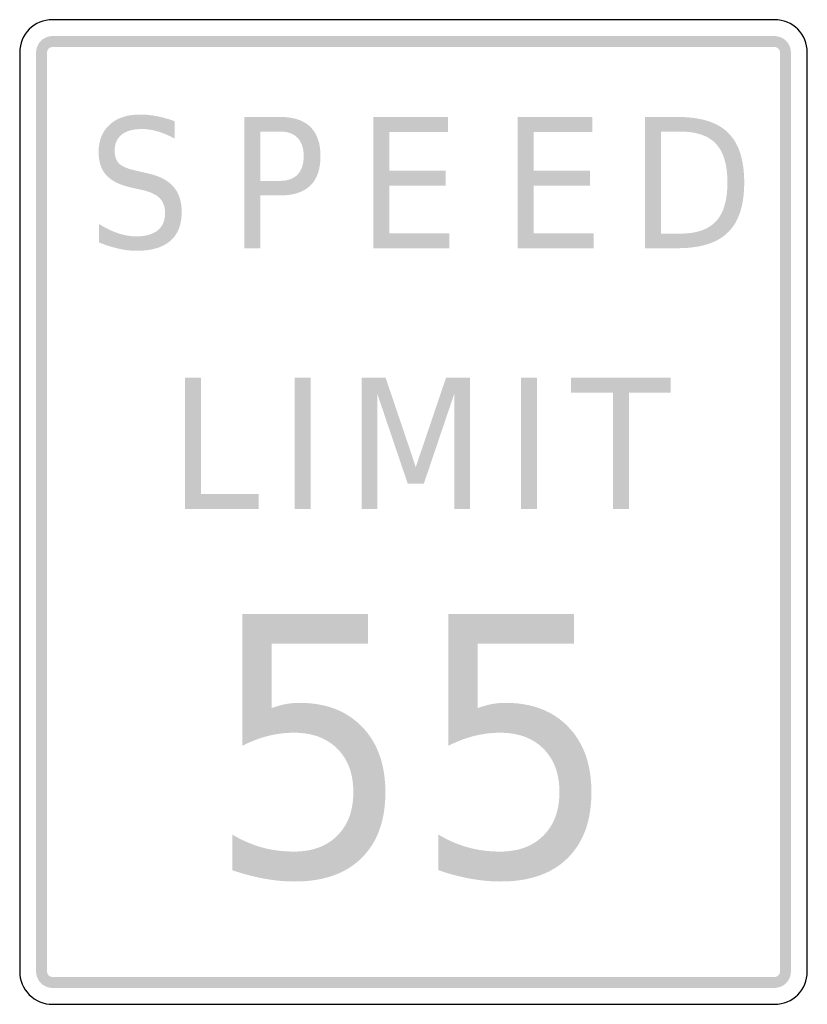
# Model space of a CAD drawing. Header units: inches. Extents: x -0.5 to 0.5, y -0.63 to 0.62.
import ezdxf

# ---------------------------------------------------------------- set-up
doc = ezdxf.new("R2010")
doc.units = ezdxf.units.IN
doc.header["$MEASUREMENT"] = 0

msp = doc.modelspace()

# ---------------------------------------------------------------- hatches: boundary and pattern name
for points in [[(-0.4583, 0.6042), (-0.4603, 0.6041), (-0.4622, 0.6038), (-0.464, 0.6034), (-0.4659, 0.6028), (-0.4676, 0.602), (-0.4693, 0.601), (-0.4709, 0.6), (-0.4724, 0.5987), (-0.4737, 0.5974), (-0.475, 0.5959), (-0.476, 0.5943), (-0.477, 0.5926), (-0.4778, 0.5909), (-0.4784, 0.589), (-0.4788, 0.5872), (-0.4791, 0.5853), (-0.4792, 0.5833), (-0.4653, 0.5833), (-0.4652, 0.584), (-0.4652, 0.5846), (-0.465, 0.5852), (-0.4648, 0.5858), (-0.4646, 0.5864), (-0.4642, 0.587), (-0.4639, 0.5875), (-0.4635, 0.588), (-0.463, 0.5885), (-0.4625, 0.5889), (-0.462, 0.5892), (-0.4614, 0.5895), (-0.4608, 0.5898), (-0.4602, 0.59), (-0.4596, 0.5902), (-0.459, 0.5902), (-0.4583, 0.5903), (-0.4583, 0.6042)], [(0.4583, 0.6042), (-0.4583, 0.6042), (-0.4583, 0.5903), (0.4583, 0.5903), (0.4583, 0.6042)], [(0.4792, 0.5833), (0.4791, 0.5853), (0.4788, 0.5872), (0.4784, 0.589), (0.4778, 0.5909), (0.477, 0.5926), (0.476, 0.5943), (0.475, 0.5959), (0.4737, 0.5974), (0.4724, 0.5987), (0.4709, 0.6), (0.4693, 0.601), (0.4676, 0.602), (0.4659, 0.6028), (0.464, 0.6034), (0.4622, 0.6038), (0.4603, 0.6041), (0.4583, 0.6042), (0.4583, 0.5903), (0.459, 0.5902), (0.4596, 0.5902), (0.4602, 0.59), (0.4608, 0.5898), (0.4614, 0.5895), (0.462, 0.5892), (0.4625, 0.5889), (0.463, 0.5885), (0.4635, 0.588), (0.4639, 0.5875), (0.4642, 0.587), (0.4645, 0.5864), (0.4648, 0.5858), (0.465, 0.5852), (0.4652, 0.5846), (0.4652, 0.584), (0.4653, 0.5833), (0.4792, 0.5833)], [(-0.4792, 0.5833), (-0.4792, -0.5833), (-0.4653, -0.5833), (-0.4653, 0.5833), (-0.4792, 0.5833)], [(0.4792, -0.5833), (0.4792, 0.5833), (0.4653, 0.5833), (0.4653, -0.5833), (0.4792, -0.5833)], [(-0.0509, 0.5015), (0.0438, 0.5015), (0.0438, 0.4826), (-0.0306, 0.4826), (-0.0306, 0.4332), (0.0408, 0.4332), (0.0408, 0.4142), (-0.0306, 0.4142), (-0.0306, 0.3539), (0.0457, 0.3539), (0.0457, 0.3349), (-0.0509, 0.3349), (-0.0509, 0.5015)], [(0.1322, 0.5015), (0.227, 0.5015), (0.227, 0.4826), (0.1525, 0.4826), (0.1525, 0.4332), (0.2239, 0.4332), (0.2239, 0.4142), (0.1525, 0.4142), (0.1525, 0.3539), (0.2288, 0.3539), (0.2288, 0.3349), (0.1322, 0.3349), (0.1322, 0.5015)], [(-0.29, 0.1705), (-0.2697, 0.1705), (-0.2697, 0.0228), (-0.1967, 0.0228), (-0.1967, 0.0039), (-0.29, 0.0039), (-0.29, 0.1705)], [(-0.1508, 0.1705), (-0.1305, 0.1705), (-0.1305, 0.0039), (-0.1508, 0.0039), (-0.1508, 0.1705)], [(-0.0656, 0.1705), (-0.0354, 0.1705), (0.0029, 0.0571), (0.0413, 0.1705), (0.0716, 0.1705), (0.0716, 0.0039), (0.0518, 0.0039), (0.0518, 0.1502), (0.0131, 0.0359), (-0.0073, 0.0359), (-0.046, 0.1502), (-0.046, 0.0039), (-0.0656, 0.0039), (-0.0656, 0.1705)], [(0.1364, 0.1705), (0.1567, 0.1705), (0.1567, 0.0039), (0.1364, 0.0039), (0.1364, 0.1705)], [(0.1999, 0.1705), (0.3267, 0.1705), (0.3267, 0.1515), (0.2734, 0.1515), (0.2734, 0.0039), (0.2531, 0.0039), (0.2531, 0.1515), (0.1999, 0.1515), (0.1999, 0.1705)], [(-0.4792, -0.5833), (-0.4791, -0.5853), (-0.4788, -0.5872), (-0.4784, -0.589), (-0.4778, -0.5909), (-0.477, -0.5926), (-0.476, -0.5943), (-0.475, -0.5959), (-0.4737, -0.5974), (-0.4724, -0.5987), (-0.4709, -0.6), (-0.4693, -0.601), (-0.4676, -0.602), (-0.4659, -0.6028), (-0.464, -0.6034), (-0.4622, -0.6038), (-0.4603, -0.6041), (-0.4583, -0.6042), (-0.4583, -0.5903), (-0.459, -0.5902), (-0.4596, -0.5902), (-0.4602, -0.59), (-0.4608, -0.5898), (-0.4614, -0.5895), (-0.462, -0.5892), (-0.4625, -0.5889), (-0.463, -0.5885), (-0.4635, -0.588), (-0.4639, -0.5875), (-0.4642, -0.587), (-0.4646, -0.5864), (-0.4648, -0.5858), (-0.465, -0.5852), (-0.4652, -0.5846), (-0.4652, -0.584), (-0.4653, -0.5833), (-0.4792, -0.5833)], [(0.4583, -0.6042), (0.4603, -0.6041), (0.4622, -0.6038), (0.464, -0.6034), (0.4659, -0.6028), (0.4676, -0.602), (0.4693, -0.601), (0.4709, -0.6), (0.4724, -0.5987), (0.4737, -0.5974), (0.475, -0.5959), (0.476, -0.5943), (0.477, -0.5926), (0.4778, -0.5909), (0.4784, -0.589), (0.4788, -0.5872), (0.4791, -0.5853), (0.4792, -0.5833), (0.4653, -0.5833), (0.4652, -0.584), (0.4652, -0.5846), (0.465, -0.5852), (0.4648, -0.5858), (0.4645, -0.5864), (0.4642, -0.587), (0.4639, -0.5875), (0.4635, -0.588), (0.463, -0.5885), (0.4625, -0.5889), (0.462, -0.5892), (0.4614, -0.5895), (0.4608, -0.5898), (0.4602, -0.59), (0.4596, -0.5902), (0.459, -0.5902), (0.4583, -0.5903), (0.4583, -0.6042)], [(-0.4583, -0.6042), (0.4583, -0.6042), (0.4583, -0.5903), (-0.4583, -0.5903), (-0.4583, -0.6042)]]:
    msp.add_hatch(color=7).paths.add_polyline_path(points)
h = msp.add_hatch(color=7)
edge = h.paths.add_edge_path()
edge.add_line((-0.3033, 0.4961), (-0.3033, 0.4741))
edge.add_spline(control_points=[(-0.3033, 0.4741), (-0.311, 0.4782), (-0.3182, 0.4812), (-0.3251, 0.4832), (-0.3319, 0.4852), (-0.3385, 0.4862), (-0.3448, 0.4862), (-0.3559, 0.4862), (-0.3645, 0.4839), (-0.3705, 0.4791), (-0.3764, 0.4743), (-0.3794, 0.4676), (-0.3794, 0.4588), (-0.3794, 0.4514), (-0.3775, 0.4459), (-0.3735, 0.4421), (-0.3695, 0.4383), (-0.3619, 0.4353), (-0.3508, 0.433)], knot_values=[0, 0, 0, 0, 1, 1, 1, 2, 2, 2, 3, 3, 3, 4, 4, 4, 5, 5, 5, 6, 6, 6, 6], degree=3, periodic=0)
edge.add_line((-0.3508, 0.433), (-0.3386, 0.4302))
edge.add_spline(control_points=[(-0.3386, 0.4302), (-0.3234, 0.427), (-0.3122, 0.4214), (-0.305, 0.4133), (-0.2979, 0.4052), (-0.2943, 0.3944), (-0.2943, 0.3809), (-0.2943, 0.3647), (-0.2991, 0.3525), (-0.3088, 0.3441), (-0.3185, 0.3358), (-0.3328, 0.3316), (-0.3516, 0.3316), (-0.3588, 0.3316), (-0.3664, 0.3325), (-0.3744, 0.3343), (-0.3824, 0.3361), (-0.3906, 0.3387), (-0.3992, 0.3422)], knot_values=[0, 0, 0, 0, 1, 1, 1, 2, 2, 2, 3, 3, 3, 4, 4, 4, 5, 5, 5, 6, 6, 6, 6], degree=3, periodic=0)
edge.add_line((-0.3992, 0.3422), (-0.3992, 0.3655))
edge.add_spline(control_points=[(-0.3992, 0.3655), (-0.3909, 0.3603), (-0.3829, 0.3565), (-0.375, 0.3539), (-0.3671, 0.3512), (-0.3593, 0.3499), (-0.3516, 0.3499), (-0.3401, 0.3499), (-0.3312, 0.3525), (-0.3249, 0.3575), (-0.3185, 0.3626), (-0.3154, 0.3698), (-0.3154, 0.3792), (-0.3154, 0.3874), (-0.3176, 0.3938), (-0.3222, 0.3984), (-0.3267, 0.403), (-0.3342, 0.4065), (-0.3445, 0.4088)], knot_values=[0, 0, 0, 0, 1, 1, 1, 2, 2, 2, 3, 3, 3, 4, 4, 4, 5, 5, 5, 6, 6, 6, 6], degree=3, periodic=0)
edge.add_line((-0.3445, 0.4088), (-0.3568, 0.4115))
edge.add_spline(control_points=[(-0.3568, 0.4115), (-0.372, 0.4148), (-0.3829, 0.42), (-0.3897, 0.4272), (-0.3964, 0.4343), (-0.3998, 0.4443), (-0.3998, 0.457), (-0.3998, 0.4717), (-0.3951, 0.4833), (-0.3857, 0.4918), (-0.3764, 0.5003), (-0.3636, 0.5046), (-0.3472, 0.5046), (-0.3401, 0.5046), (-0.3329, 0.5038), (-0.3256, 0.5024), (-0.3183, 0.501), (-0.3109, 0.4989), (-0.3033, 0.4961)], knot_values=[0, 0, 0, 0, 1, 1, 1, 2, 2, 2, 3, 3, 3, 4, 4, 4, 5, 5, 5, 6, 6, 6, 6], degree=3, periodic=0)
h = msp.add_hatch(color=7)
edge = h.paths.add_edge_path()
edge.add_line((-0.2148, 0.5015), (-0.1691, 0.5015))
edge.add_spline(control_points=[(-0.1691, 0.5015), (-0.1522, 0.5015), (-0.1395, 0.4973), (-0.1309, 0.4889), (-0.1223, 0.4804), (-0.1181, 0.4681), (-0.1181, 0.4518), (-0.1181, 0.4353), (-0.1223, 0.4229), (-0.1309, 0.4145), (-0.1395, 0.4061), (-0.1522, 0.4019), (-0.1691, 0.4019)], knot_values=[0, 0, 0, 0, 1, 1, 1, 2, 2, 2, 3, 3, 3, 4, 4, 4, 4], degree=3, periodic=0)
edge.add_line((-0.1691, 0.4019), (-0.1945, 0.4019))
edge.add_line((-0.1945, 0.4019), (-0.1945, 0.3349))
edge.add_line((-0.1945, 0.3349), (-0.2148, 0.3349))
edge.add_line((-0.2148, 0.3349), (-0.2148, 0.5015))
edge = h.paths.add_edge_path(flags=0)
edge.add_line((-0.1945, 0.483), (-0.1945, 0.4204))
edge.add_line((-0.1945, 0.4204), (-0.1691, 0.4204))
edge.add_spline(control_points=[(-0.1691, 0.4204), (-0.1596, 0.4204), (-0.1523, 0.4231), (-0.1471, 0.4285), (-0.142, 0.434), (-0.1394, 0.4417), (-0.1394, 0.4518), (-0.1394, 0.4617), (-0.142, 0.4694), (-0.1471, 0.4749), (-0.1523, 0.4803), (-0.1596, 0.483), (-0.1691, 0.483)], knot_values=[0, 0, 0, 0, 1, 1, 1, 2, 2, 2, 3, 3, 3, 4, 4, 4, 4], degree=3, periodic=0)
edge.add_line((-0.1691, 0.483), (-0.1945, 0.483))
h = msp.add_hatch(color=7)
edge = h.paths.add_edge_path()
edge.add_line((0.2939, 0.5015), (0.3355, 0.5015))
edge.add_spline(control_points=[(0.3355, 0.5015), (0.3646, 0.5015), (0.386, 0.4948), (0.3995, 0.4814), (0.4131, 0.468), (0.4199, 0.447), (0.4199, 0.4184), (0.4199, 0.3896), (0.4131, 0.3685), (0.3994, 0.3551), (0.3858, 0.3416), (0.3645, 0.3349), (0.3355, 0.3349)], knot_values=[0, 0, 0, 0, 1, 1, 1, 2, 2, 2, 3, 3, 3, 4, 4, 4, 4], degree=3, periodic=0)
edge.add_line((0.3355, 0.3349), (0.2939, 0.3349))
edge.add_line((0.2939, 0.3349), (0.2939, 0.5015))
edge = h.paths.add_edge_path(flags=0)
edge.add_line((0.3142, 0.483), (0.3142, 0.3534))
edge.add_line((0.3142, 0.3534), (0.3386, 0.3534))
edge.add_spline(control_points=[(0.3386, 0.3534), (0.3593, 0.3534), (0.3745, 0.3586), (0.3841, 0.369), (0.3938, 0.3795), (0.3986, 0.3959), (0.3986, 0.4184), (0.3986, 0.4407), (0.3938, 0.4571), (0.3841, 0.4674), (0.3745, 0.4778), (0.3593, 0.483), (0.3386, 0.483)], knot_values=[0, 0, 0, 0, 1, 1, 1, 2, 2, 2, 3, 3, 3, 4, 4, 4, 4], degree=3, periodic=0)
edge.add_line((0.3386, 0.483), (0.3142, 0.483))
h = msp.add_hatch(color=7)
edge = h.paths.add_edge_path()
edge.add_line((-0.2172, -0.1293), (-0.0578, -0.1293))
edge.add_line((-0.0578, -0.1293), (-0.0578, -0.1672))
edge.add_line((-0.0578, -0.1672), (-0.1802, -0.1672))
edge.add_line((-0.1802, -0.1672), (-0.1802, -0.249))
edge.add_spline(control_points=[(-0.1802, -0.249), (-0.1742, -0.2467), (-0.1683, -0.2451), (-0.1624, -0.2439), (-0.1565, -0.2428), (-0.1506, -0.2423), (-0.1447, -0.2423), (-0.1112, -0.2423), (-0.0847, -0.2525), (-0.0651, -0.2729), (-0.0455, -0.2932), (-0.0357, -0.3209), (-0.0357, -0.3557), (-0.0357, -0.3916), (-0.0458, -0.4194), (-0.0659, -0.4393), (-0.086, -0.4592), (-0.1143, -0.4691), (-0.1509, -0.4691), (-0.1636, -0.4691), (-0.1764, -0.4679), (-0.1894, -0.4655), (-0.2025, -0.4631), (-0.216, -0.4596), (-0.23, -0.4548)], knot_values=[0, 0, 0, 0, 1, 1, 1, 2, 2, 2, 3, 3, 3, 4, 4, 4, 5, 5, 5, 6, 6, 6, 7, 7, 7, 8, 8, 8, 8], degree=3, periodic=0)
edge.add_line((-0.23, -0.4548), (-0.23, -0.4095))
edge.add_spline(control_points=[(-0.23, -0.4095), (-0.2179, -0.4168), (-0.2054, -0.4222), (-0.1926, -0.4258), (-0.1797, -0.4294), (-0.1661, -0.4311), (-0.1518, -0.4311), (-0.1286, -0.4311), (-0.1102, -0.4244), (-0.0967, -0.4108), (-0.0831, -0.3973), (-0.0764, -0.3789), (-0.0764, -0.3557), (-0.0764, -0.3325), (-0.0831, -0.3141), (-0.0967, -0.3005), (-0.1102, -0.287), (-0.1286, -0.2802), (-0.1518, -0.2802), (-0.1627, -0.2802), (-0.1735, -0.2816), (-0.1843, -0.2842), (-0.1951, -0.2869), (-0.2061, -0.2911), (-0.2172, -0.2967)], knot_values=[0, 0, 0, 0, 1, 1, 1, 2, 2, 2, 3, 3, 3, 4, 4, 4, 5, 5, 5, 6, 6, 6, 7, 7, 7, 8, 8, 8, 8], degree=3, periodic=0)
edge.add_line((-0.2172, -0.2967), (-0.2172, -0.1293))
h = msp.add_hatch(color=7)
edge = h.paths.add_edge_path()
edge.add_line((0.0444, -0.1293), (0.2038, -0.1293))
edge.add_line((0.2038, -0.1293), (0.2038, -0.1672))
edge.add_line((0.2038, -0.1672), (0.0815, -0.1672))
edge.add_line((0.0815, -0.1672), (0.0815, -0.249))
edge.add_spline(control_points=[(0.0815, -0.249), (0.0874, -0.2467), (0.0934, -0.2451), (0.0992, -0.2439), (0.1051, -0.2428), (0.111, -0.2423), (0.117, -0.2423), (0.1505, -0.2423), (0.177, -0.2525), (0.1966, -0.2729), (0.2162, -0.2932), (0.2259, -0.3209), (0.2259, -0.3557), (0.2259, -0.3916), (0.2159, -0.4194), (0.1958, -0.4393), (0.1757, -0.4592), (0.1474, -0.4691), (0.1107, -0.4691), (0.0981, -0.4691), (0.0852, -0.4679), (0.0722, -0.4655), (0.0592, -0.4631), (0.0457, -0.4596), (0.0317, -0.4548)], knot_values=[0, 0, 0, 0, 1, 1, 1, 2, 2, 2, 3, 3, 3, 4, 4, 4, 5, 5, 5, 6, 6, 6, 7, 7, 7, 8, 8, 8, 8], degree=3, periodic=0)
edge.add_line((0.0317, -0.4548), (0.0317, -0.4095))
edge.add_spline(control_points=[(0.0317, -0.4095), (0.0438, -0.4168), (0.0562, -0.4222), (0.0691, -0.4258), (0.082, -0.4294), (0.0956, -0.4311), (0.1098, -0.4311), (0.1331, -0.4311), (0.1514, -0.4244), (0.165, -0.4108), (0.1785, -0.3973), (0.1853, -0.3789), (0.1853, -0.3557), (0.1853, -0.3325), (0.1785, -0.3141), (0.165, -0.3005), (0.1514, -0.287), (0.1331, -0.2802), (0.1098, -0.2802), (0.099, -0.2802), (0.0882, -0.2816), (0.0774, -0.2842), (0.0666, -0.2869), (0.0556, -0.2911), (0.0444, -0.2967)], knot_values=[0, 0, 0, 0, 1, 1, 1, 2, 2, 2, 3, 3, 3, 4, 4, 4, 5, 5, 5, 6, 6, 6, 7, 7, 7, 8, 8, 8, 8], degree=3, periodic=0)
edge.add_line((0.0444, -0.2967), (0.0444, -0.1293))

# ---------------------------------------------------------------- linework, layer by layer
at = {"color": 7}
for points in [[(0.4583, 0.625), (-0.4583, 0.625)], [(-0.5, 0.5833), (-0.5, -0.5833)], [(0.5, -0.5833), (0.5, 0.5833)], [(-0.4583, -0.625), (0.4583, -0.625)]]:
    msp.add_lwpolyline(points, dxfattribs=at)
for points in [[(-0.4583, 0.625), (-0.4813, 0.625), (-0.5, 0.6063), (-0.5, 0.5833)], [(0.5, 0.5833), (0.5, 0.6063), (0.4813, 0.625), (0.4583, 0.625)], [(0.4583, -0.625), (0.4813, -0.625), (0.5, -0.6063), (0.5, -0.5833)]]:
    msp.add_open_spline(points, degree=3, dxfattribs=at)
msp.add_open_spline([(-0.5, -0.5833), (-0.5, -0.5944), (-0.4956, -0.605), (-0.4878, -0.6128), (-0.48, -0.6206), (-0.4694, -0.625), (-0.4583, -0.625)], degree=3, knots=[0, 0, 0, 0, 1, 1, 1, 2, 2, 2, 2], dxfattribs=at)

doc.saveas('drawing.dxf')
